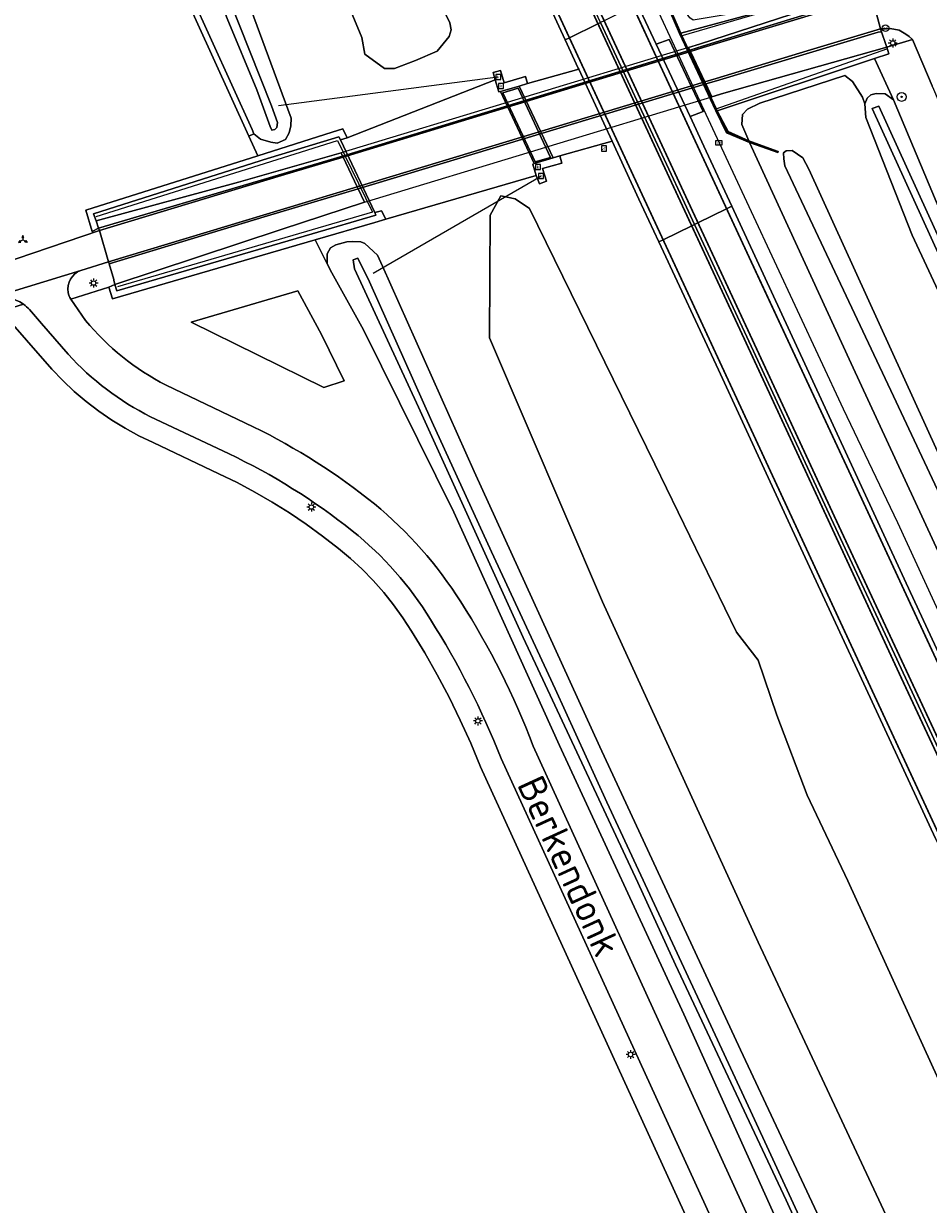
# Model space of a CAD drawing. Header units: metres. Extents: x 168032 to 180145, y 382923 to 399665.
# Tile 139 of 256: x 177528 to 177609, y 388114 to 388220. Entities that reach past the tile are written whole.
import ezdxf
from ezdxf.enums import TextEntityAlignment as Align

# ---------------------------------------------------------------- set-up
doc = ezdxf.new("R2010")
doc.units = ezdxf.units.M
doc.linetypes.add('VW-3-3_STREEP', pattern=[6, 3, -3])
doc.layers.get('0').update_dxf_attribs({"color": 8, "lineweight": 18})
for name, color, linetype, lineweight in [('B-WE-GR-BEPLANTING_CULTUUR_BOSPLANTSOEN-GV', 8, 'Continuous', 18), ('B-WE-GR-BOOM-S', 8, 'Continuous', 18), ('B-WE-GR-BOS_GEMENGD-GV', 8, 'Continuous', 18), ('B-WE-IE-MEUBILAIR_WEGMEUBILAIR-G', 8, 'Continuous', 18), ('B-WE-IE-MEUBILAIR_WEGMEUBILAIR-S', 8, 'Continuous', 25), ('B-WE-IE-MEUBILAIR_WEGMEUBILAIR_PAAL-S', 8, 'Continuous', 18), ('B-WE-IE-MEUBILAIR_WEGMEUBILAIR_VERKEERSBORD-S', 8, 'Continuous', 18), ('B-WE-IE-TERREINAFSCHEIDING_KUNSTMATIG_MUUR-GV', 8, 'Continuous', 18), ('B-WE-KL-ET_LS_OV_LICHTMAST-S', 8, 'Continuous', 18), ('B-WE-KW-KUNSTWERK-GV', 8, 'Continuous', 18), ('B-WE-KW-KUNSTWERK_DUIKER-G', 8, 'Continuous', 18), ('B-WE-KW-KUNSTWERK_GELUIDSWERING_SCHERM-G', 8, 'Continuous', 18), ('B-WE-OG-TERREIN_CULTUURSCHEIDING-GV', 8, 'Continuous', 18), ('B-WE-OG-TOPOGRAFIE-T18', 8, 'Continuous', 18), ('B-WE-OG-WATER_SLOOT-GV', 8, 'Continuous', 18), ('B-WE-OG-WEG-GV', 8, 'Continuous', 18), ('B-WE-RI-GWA_KOLK-S', 8, 'Continuous', 18), ('B-WE-VH-VERHARDING_ASFALT-GV', 8, 'Continuous', 18), ('B-WE-VH-VERHARDING_BEDRIJFSVLOERPLAAT-GV', 8, 'Continuous', 18), ('B-WE-VH-VERHARDING_BETON-GV', 8, 'Continuous', 18), ('B-WE-VH-VERHARDING_BETONSTRAATSTEEN-GV', 8, 'Continuous', 18), ('B-WE-VH-VERHARDING_GESLOTEN-GV', 8, 'Continuous', 18), ('B-WE-VH-VERHARDING_TEGEL-GV', 8, 'Continuous', 18), ('B-WE-VW-AFSLUITPAAL-S', 8, 'Continuous', 18), ('B-WE-VW-MARKERING_LANGS_STREEP_33-G', 8, 'VW-3-3_STREEP', 13), ('B-WE-VW-MARKERING_LANGS_STREEP_DOORGETROKKEN_3X015-G', 8, 'Continuous', 13), ('B-WE-VW-MARKERING_PICTOGRAM-G', 8, 'Continuous', 18)]:
    doc.layers.add(name, color=color, linetype=linetype, lineweight=lineweight)
doc.styles.add('NLCS-ISO', font='NLCS-ISO.ttf')
doc.styles.add('NLCS-ISO-M200-T18', font='NLCS-ISO.ttf', dxfattribs={"height": 0.36})

# ---------------------------------------------------------------- blocks, each defined once
blk = doc.blocks.new('SIE-WEG_VERKEERSBORD-SO')
at = {"color": 0, "linetype": 'ByBlock', "lineweight": 18}
blk.add_lwpolyline([(-1.125, -1.125), (1.125, -1.125), (1.125, 1.125), (-1.125, 1.125)], close=True, dxfattribs=at)
at = {"color": 0, "linetype": 'ByBlock', "lineweight": 18, "style": 'NLCS-ISO'}
blk.add_text('vb', height=1.5, dxfattribs=at).set_placement((0, 0), align=Align.MIDDLE_CENTER)
blk = doc.blocks.new('SIE-WEG_VERKEERSBORD_WEGWIJZER-SO')
at = {"linetype": 'ByBlock', "lineweight": 18}
h = blk.add_hatch(color=0, dxfattribs=at)
h.dxf.hatch_style = 1
h.paths.add_polyline_path([(0.5, 1), (0, 2), (-0.5, 1)])
h = blk.add_hatch(color=0, dxfattribs=at)
h.dxf.hatch_style = 1
h.paths.add_polyline_path([(-1.38, -0.22), (-2, -1.15), (-0.88, -1.09)])
h = blk.add_hatch(color=0, dxfattribs=at)
h.dxf.hatch_style = 1
h.paths.add_polyline_path([(1.38, -0.22), (2, -1.15), (0.88, -1.09)])
at = {"color": 0, "linetype": 'ByBlock', "lineweight": 18}
for points in [[(-1.13, -0.65), (0, 0)], [(0, 1), (0, 0)], [(1.13, -0.65), (0, 0)]]:
    blk.add_lwpolyline(points, dxfattribs=at)
for points in [[(0.5, 1), (0, 2), (-0.5, 1)], [(-1.38, -0.22), (-2, -1.15), (-0.88, -1.09)], [(1.38, -0.22), (2, -1.15), (0.88, -1.09)]]:
    blk.add_lwpolyline(points, close=True, dxfattribs=at)
blk = doc.blocks.new('SKL-ET_OV_LICHTMAST-SO')
at = {"color": 0, "linetype": 'ByBlock', "lineweight": 18}
for points in [[(-1.25, 0), (-2, 0)], [(-1.41, 1.41), (-0.88, 0.88)], [(0, 2), (0, 1.25)], [(0.88, 0.88), (1.41, 1.41)], [(2, 0), (1.25, 0)], [(-1.41, -1.41), (-0.88, -0.88)], [(0, -1.25), (0, -2)], [(0.88, -0.88), (1.41, -1.41)]]:
    blk.add_lwpolyline(points, dxfattribs=at)
blk.add_circle((0, 0), 1, dxfattribs=at)
blk = doc.blocks.new('SVW-AFSLUITPAAL-SO')
at = {"lineweight": 18}
blk.add_circle((0, 0), 1.5, dxfattribs=at)
at = {"lineweight": 18, "style": 'NLCS-ISO'}
blk.add_text('af', height=1.8, dxfattribs=at).set_placement((0, 0), align=Align.MIDDLE_CENTER)
blk = doc.blocks.new('SIE-WEG_PAAL_HECTOMETERPAAL-SO')
at = {"color": 0, "linetype": 'ByBlock', "lineweight": 18}
blk.add_lwpolyline([(-1.44375, -0.94375), (1.44375, -0.94375), (1.44375, 0.94375), (-1.44375, 0.94375)], close=True, dxfattribs=at)
at = {"color": 0, "linetype": 'ByBlock', "lineweight": 18, "style": 'NLCS-ISO'}
blk.add_text('hm', height=1.5, dxfattribs=at).set_placement((0, 0), align=Align.MIDDLE_CENTER)
at = {"style": 'NLCS-ISO'}
blk.add_attdef('WAARDE', (2.13125, -1.69375), '', height=1.5, dxfattribs=at)
blk = doc.blocks.new('SRI-KOLK-SO')
at = {"color": 0, "linetype": 'ByBlock', "lineweight": 18}
blk.add_lwpolyline([(-1.125, -1.125), (1.125, -1.125), (1.125, 1.125), (-1.125, 1.125)], close=True, dxfattribs=at)
at = {"color": 0, "linetype": 'ByBlock', "lineweight": 18, "style": 'NLCS-ISO'}
blk.add_text('k', height=1.5, dxfattribs=at).set_placement((0, 0), align=Align.MIDDLE_CENTER)
blk = doc.blocks.new('SGR-BOOM_01-SO')
at = {"linetype": 'ByBlock', "lineweight": 18}
h = blk.add_hatch(color=0, dxfattribs=at)
h.dxf.hatch_style = 1
edge = h.paths.add_edge_path()
edge.add_arc((0, 0), 0.25, 0, 360)
at = {"color": 0, "linetype": 'ByBlock', "lineweight": 18}
for radius in [2, 0.25]:
    blk.add_circle((0, 0), radius, dxfattribs=at)

msp = doc.modelspace()

# ---------------------------------------------------------------- linework, layer by layer
at = {"layer": 'B-WE-GR-BEPLANTING_CULTUUR_BOSPLANTSOEN-GV', "flags": 128}
for points in [[(177559.433, 388233.483), (177536.504, 388287.18), (177518.208, 388326.41), (177517.507, 388327.121), (177516.711, 388327.61), (177515.849, 388327.714), (177514.777, 388327.416), (177514.414, 388327.214), (177514.212, 388326.488), (177514.249, 388326.081), (177516.428, 388320.972), (177532.05, 388284.662), (177541.081, 388259.086), (177552.635, 388231.909), (177558.181, 388218.565), (177558.452, 388217.043), (177560.206, 388215.766), (177561.123, 388215.771), (177563.014, 388216.486), (177564.956, 388217.311), (177566.014, 388218.627), (177566.219, 388219.237), (177566.079, 388219.878)], [(177554.553, 388191.876), (177552.422, 388195.803), (177542.864, 388192.987), (177554.764, 388187.111), (177556.601, 388187.711)]]:
    msp.add_lwpolyline(points, close=True, dxfattribs=at)
msp.add_lwpolyline([(177628.558, 388086.126), (177614.679, 388114.644), (177601.855, 388142.77), (177598.201, 388150.476), (177595.466, 388157.662), (177593.795, 388162.617), (177591.842, 388165.137), (177584.514, 388180.208), (177573.242, 388203.199), (177571.95, 388204.059), (177570.68, 388204.321), (177569.71, 388202.589), (177569.655, 388191.561), (177579.81, 388167.851), (177593.798, 388137.277), (177611.235, 388099.987)], dxfattribs=at)
at = {"layer": 'B-WE-GR-BOS_GEMENGD-GV', "flags": 128}
for points in [[(177266.411, 388119.41), (177270.89, 388120.77), (177521.206, 388196.65), (177534.612, 388201.214), (177534.534, 388201.431), (177533.944, 388201.13), (177533.396, 388203.027), (177548.851, 388207.93), (177548.046, 388209.7), (177538.731, 388230.176), (177532.476, 388245.245), (177518.852, 388279.714), (177502.192, 388321.848)], [(177627.161, 388025.449), (177568.839, 388153.027), (177567.968, 388155.138), (177567.03, 388157.221), (177566.027, 388159.273), (177564.959, 388161.292), (177563.828, 388163.276), (177562.635, 388165.224), (177561.865, 388166.421), (177561.036, 388167.578), (177560.149, 388168.691), (177559.207, 388169.758), (177558.213, 388170.776), (177557.168, 388171.743), (177556.075, 388172.655), (177554.643, 388173.763), (177553.174, 388174.823), (177551.671, 388175.833), (177550.136, 388176.793), (177548.569, 388177.701), (177546.973, 388178.557), (177545.35, 388179.36), (177539.441, 388182.154), (177538.164, 388182.764), (177536.92, 388183.438), (177535.712, 388184.176), (177534.544, 388184.976), (177533.419, 388185.835), (177532.34, 388186.75), (177531.31, 388187.721), (177530.331, 388188.743), (177525.777, 388193.966)]]:
    msp.add_lwpolyline(points, dxfattribs=at)
at = {"layer": 'B-WE-IE-MEUBILAIR_WEGMEUBILAIR-G', "flags": 128}
for points in [[(177569.095, 388256.754), (177577.925, 388236.182), (177583.428, 388223.877), (177585.851, 388218.645), (177589.085, 388211.66), (177590.101, 388209.465), (177591.076, 388207.359), (177601.406, 388185.195), (177606.305, 388174.966), (177612.033, 388162.544), (177619.489, 388148.234), (177620.513, 388146.262)], [(177603.644, 388223.582), (177600.324, 388222.61), (177586.836, 388218.662)], [(177589.934, 388212.104), (177605.448, 388217.566)], [(177534.314, 388202.476), (177555.992, 388209.308), (177559.147, 388202.848), (177536.239, 388196.158)]]:
    msp.add_lwpolyline(points, dxfattribs=at)
at = {"layer": 'B-WE-IE-TERREINAFSCHEIDING_KUNSTMATIG_MUUR-GV', "flags": 128}
for points in [[(177585.86, 388220.913), (177586.733, 388218.903), (177589.992, 388211.974), (177590.947, 388209.991), (177593.014, 388209.121), (177595.543, 388208.208), (177595.577, 388208.302), (177592.953, 388209.255), (177591.097, 388210.102), (177590.112, 388211.966), (177604.221, 388216.652), (177605.522, 388217.084), (177605.333, 388217.672), (177590.688, 388213.545), (177589.626, 388213.223), (177589.079, 388214.381), (177588.995, 388214.56), (177587.703, 388217.294), (177587.642, 388217.423), (177587.529, 388217.663), (177588.529, 388217.966), (177603.822, 388222.938)], [(177595.833, 388221.373), (177586.836, 388218.935), (177585.97, 388220.917)]]:
    msp.add_lwpolyline(points, dxfattribs=at)
msp.add_lwpolyline([(177556.252, 388209.353), (177556.128, 388209.637), (177549.316, 388207.546), (177549.063, 388207.465), (177534.077, 388202.697), (177534.308, 388202.067), (177547.099, 388205.567), (177556.315, 388208.187), (177556.453, 388207.896), (177556.497, 388207.803), (177557.752, 388205.148), (177557.847, 388204.946), (177558.415, 388203.747), (177550.933, 388201.313), (177535.999, 388196.371), (177536.179, 388195.801), (177553.709, 388200.924), (177559.453, 388202.603), (177559.344, 388202.819)], close=True, dxfattribs=at)
at = {"layer": 'B-WE-KW-KUNSTWERK-GV', "flags": 128}
msp.add_lwpolyline([(177558.415, 388203.747), (177589.626, 388213.223), (177589.079, 388214.381), (177588.995, 388214.56), (177587.703, 388217.294), (177587.642, 388217.423), (177587.529, 388217.663), (177556.315, 388208.187), (177556.453, 388207.896), (177556.497, 388207.803), (177557.752, 388205.148), (177557.847, 388204.946)], close=True, dxfattribs=at)
at = {"layer": 'B-WE-KW-KUNSTWERK_DUIKER-G', "flags": 128}
for points in [[(177550.692, 388212.445), (177570.389, 388215.002)], [(177559.197, 388197.391), (177574.253, 388206.09)]]:
    msp.add_lwpolyline(points, dxfattribs=at)
at = {"layer": 'B-WE-KW-KUNSTWERK_GELUIDSWERING_SCHERM-G', "flags": 128}
msp.add_lwpolyline([(177595.534, 388208.26), (177594.399, 388208.697), (177592.942, 388209.191), (177591.029, 388210.038), (177585.925, 388220.916), (177587.662, 388225.459)], dxfattribs=at)
at = {"layer": 'B-WE-OG-TERREIN_CULTUURSCHEIDING-GV', "flags": 128}
for points in [[(177623.288, 388181.612), (177615.603, 388199.625), (177609.574, 388213.865), (177609.421, 388214.22), (177607.637, 388218.361), (177605.333, 388217.672), (177605.522, 388217.084), (177604.221, 388216.652), (177605.954, 388212.958), (177611.173, 388200.457), (177621.947, 388176.484), (177628.443, 388163.908), (177638.371, 388142.483), (177640.385, 388138.043), (177640.874, 388138.176), (177641.746, 388138.539), (177639.539, 388143.665), (177634.352, 388155.608)], [(177554.764, 388187.111), (177542.864, 388192.987), (177552.422, 388195.803), (177554.553, 388191.876), (177556.601, 388187.711)]]:
    msp.add_lwpolyline(points, close=True, dxfattribs=at)
for points in [[(177555.071, 388198.208), (177553.987, 388200.37), (177535.793, 388195.066), (177535.456, 388196.13), (177532.046, 388195.04), (177533.36, 388193.13)], [(177667.444, 387940.959), (177665.796, 387950.135), (177665.07, 387953.296), (177663.684, 387957.909), (177662.303, 387962.555), (177658.537, 387972.17), (177655.721, 387978.969), (177651.4, 387988.256), (177636.236, 388024.042), (177623.76, 388051.172), (177609.627, 388081.448), (177599.312, 388103.695), (177587.097, 388130.813), (177575.945, 388154.942), (177566.448, 388175.894), (177558.338, 388192.285), (177555.482, 388197.414), (177555.071, 388198.208)], [(177527.8, 388194.58), (177525.777, 388193.966), (177530.331, 388188.743), (177531.31, 388187.721), (177532.34, 388186.75), (177533.419, 388185.835), (177534.544, 388184.976), (177535.712, 388184.176), (177536.92, 388183.438), (177538.164, 388182.764), (177539.441, 388182.154), (177545.35, 388179.36), (177546.973, 388178.557), (177548.569, 388177.701), (177550.136, 388176.793), (177551.671, 388175.833), (177553.174, 388174.823), (177554.643, 388173.763), (177556.075, 388172.655), (177557.168, 388171.743), (177558.213, 388170.776), (177559.207, 388169.758), (177560.149, 388168.691), (177561.036, 388167.578), (177561.865, 388166.421), (177562.635, 388165.224), (177563.828, 388163.276), (177564.959, 388161.292), (177566.027, 388159.273), (177567.03, 388157.221), (177567.968, 388155.138), (177568.839, 388153.027), (177627.161, 388025.449)], [(177531.81, 388190.09), (177529.394, 388192.862), (177528.314, 388194.101)], [(177540.592, 388187.317), (177548.43, 388183.568)], [(177546.206, 388181.167), (177539.212, 388184.475)], [(177573.578, 388154.894), (177600.135, 388096.708), (177631.76, 388027.421), (177656.07, 387972.88), (177657.283, 387970.159)], [(177653.393, 387971.304), (177652.293, 387973.782), (177628.98, 388026.281), (177570.7, 388153.76)]]:
    msp.add_lwpolyline(points, dxfattribs=at)
at = {"layer": 'B-WE-OG-TERREIN_CULTUURSCHEIDING-GV'}
for points in [[(177528.314, 388194.101, 0.047379), (177527.8, 388194.58)], [(177533.36, 388193.13, 0.1009145), (177540.592, 388187.317)], [(177539.212, 388184.475, -0.0921331), (177531.81, 388190.09)], [(177548.43, 388183.568, -0.0562677), (177559.318, 388176.642)], [(177557.325, 388174.216, 0.058), (177546.206, 388181.167)], [(177559.318, 388176.642, -0.0792005), (177567.068, 388167.852)], [(177564.344, 388166.263, 0.0884293), (177557.325, 388174.216)], [(177567.068, 388167.852, -0.0516868), (177573.578, 388154.894)], [(177570.7, 388153.76, 0.0472857), (177564.344, 388166.263)]]:
    msp.add_lwpolyline(points, format="xyb", dxfattribs=at)
at = {"layer": 'B-WE-OG-WATER_SLOOT-GV', "flags": 128}
for points in [[(177502.659, 388322.026), (177519.317, 388279.898), (177532.941, 388245.429), (177539.19, 388230.375), (177548.325, 388210.295), (177548.487, 388209.901), (177549.073, 388209.404), (177550.01, 388209.161), (177550.589, 388209.064), (177551.331, 388209.396), (177551.65, 388209.985), (177551.818, 388210.601), (177551.823, 388211.3), (177547.969, 388221.763), (177541.256, 388239.352), (177538.382, 388246.791), (177532.305, 388262.229), (177523.334, 388284.579), (177515.744, 388304.487)], [(177513.544, 388306.824), (177517.114, 388297.098), (177546.165, 388222.234), (177550.077, 388212.404), (177550.619, 388210.923), (177550.546, 388210.459), (177550.369, 388210.271), (177550.112, 388210.211), (177549.946, 388210.549), (177548.758, 388213.855), (177546.078, 388220.261), (177516.102, 388297.346), (177511.623, 388308.954)], [(177511.623, 388308.954), (177516.102, 388297.346), (177546.078, 388220.261), (177548.758, 388213.855), (177549.946, 388210.549), (177550.112, 388210.211), (177550.369, 388210.271), (177550.546, 388210.459), (177550.619, 388210.923), (177550.077, 388212.404), (177546.165, 388222.234), (177517.114, 388297.098), (177513.544, 388306.824)], [(177655.457, 388105.676), (177644.103, 388129.846), (177640.385, 388138.043), (177638.371, 388142.483), (177628.443, 388163.908), (177621.947, 388176.484), (177611.173, 388200.457), (177605.954, 388212.958), (177605.198, 388213.479), (177604.376, 388213.528), (177603.906, 388213.399), (177603.571, 388213.101), (177603.377, 388212.603), (177603.466, 388211.362), (177607.605, 388200.799), (177613.809, 388187.52), (177622.405, 388168.955), (177632.84, 388146.456), (177637.572, 388134.457), (177646.541, 388115.07), (177663.079, 388077.508)], [(177663.588, 388080.71), (177635.059, 388144.148), (177623.904, 388168.857), (177618.36, 388180.713), (177604.02, 388212.168), (177604.63, 388212.381), (177624.478, 388168.847), (177636.193, 388143.642), (177664.179, 388081.446)], [(177664.179, 388081.446), (177636.193, 388143.642), (177624.478, 388168.847), (177604.63, 388212.381), (177604.02, 388212.168), (177618.36, 388180.713), (177623.904, 388168.857), (177635.059, 388144.148), (177663.588, 388080.71)], [(177604.328, 388101.744), (177592.202, 388127.611), (177579.55, 388154.816), (177568.264, 388179.545), (177560.029, 388198.014), (177559.598, 388198.982), (177558.463, 388200.049), (177558.094, 388200.192), (177557.34, 388200.219), (177556.841, 388200.193), (177555.857, 388199.909), (177555.378, 388199.659), (177555.063, 388199.11), (177555.071, 388198.208), (177555.482, 388197.414), (177558.338, 388192.285), (177566.448, 388175.894), (177575.945, 388154.942), (177587.097, 388130.813), (177599.312, 388103.695)], [(177600.491, 388104.887), (177596.299, 388114.087), (177586.36, 388135.237), (177582.985, 388142.626), (177572.682, 388164.651), (177563.284, 388185.348), (177557.529, 388197.767), (177557.413, 388198.568), (177557.819, 388198.724), (177558.88, 388196.587), (177564.479, 388184.052), (177569.831, 388172.332), (177575.538, 388160.029), (177580.197, 388149.844), (177588.92, 388131.066), (177593.089, 388122.116), (177601.478, 388103.962)], [(177601.478, 388103.962), (177593.089, 388122.116), (177588.92, 388131.066), (177580.197, 388149.844), (177575.538, 388160.029), (177569.831, 388172.332), (177564.479, 388184.052), (177558.88, 388196.587), (177557.819, 388198.724), (177557.413, 388198.568), (177557.529, 388197.767), (177563.284, 388185.348), (177572.682, 388164.651), (177582.985, 388142.626), (177586.36, 388135.237), (177596.299, 388114.087), (177600.491, 388104.887)]]:
    msp.add_lwpolyline(points, dxfattribs=at)
at = {"layer": 'B-WE-OG-WEG-GV', "flags": 128}
for points in [[(177552.635, 388231.909), (177541.081, 388259.086), (177532.05, 388284.662), (177516.428, 388320.972), (177514.249, 388326.081), (177514.212, 388326.488), (177514.414, 388327.214), (177514.777, 388327.416), (177515.849, 388327.714), (177516.711, 388327.61), (177517.507, 388327.121), (177518.208, 388326.41), (177536.504, 388287.18), (177559.433, 388233.483), (177566.079, 388219.878), (177566.219, 388219.237), (177566.014, 388218.627), (177564.956, 388217.311), (177563.014, 388216.486), (177561.123, 388215.771), (177560.206, 388215.766), (177558.452, 388217.043), (177558.181, 388218.565)], [(177595.833, 388221.373), (177595.717, 388221.71), (177594.018, 388221.138), (177587.935, 388220.111), (177587.639, 388220.305), (177587.334, 388220.736), (177586.593, 388222.331), (177585.97, 388220.917), (177586.836, 388218.935)], [(177604.221, 388216.652), (177590.112, 388211.966), (177591.097, 388210.102), (177592.953, 388209.255), (177592.33, 388210.725), (177592.365, 388211.622), (177592.814, 388212.117), (177593.927, 388212.662), (177601.572, 388215.125), (177602.247, 388214.608), (177603.171, 388213.192), (177603.377, 388212.603), (177603.571, 388213.101), (177603.906, 388213.399), (177604.376, 388213.528), (177605.198, 388213.479), (177605.954, 388212.958)]]:
    msp.add_lwpolyline(points, close=True, dxfattribs=at)
for points in [[(177502.192, 388321.848), (177518.852, 388279.714), (177532.476, 388245.245), (177538.731, 388230.176), (177548.046, 388209.7), (177548.487, 388209.901), (177548.325, 388210.295), (177539.19, 388230.375), (177532.941, 388245.429), (177519.317, 388279.898), (177502.659, 388322.026)], [(177637.482, 388112.931), (177630.91, 388126.903), (177617.608, 388155.813), (177602.14, 388189.253), (177593.014, 388209.121), (177590.947, 388209.991), (177589.992, 388211.974), (177586.733, 388218.903), (177585.86, 388220.913), (177586.522, 388222.469), (177582.557, 388231.145), (177571.515, 388254.573), (177556.71, 388287.05), (177540.339, 388322.773)], [(177542.981, 388307.552), (177546.029, 388300.964), (177551.664, 388288.887), (177556.773, 388277.73), (177562.39, 388265.608), (177567.925, 388253.728), (177573.739, 388241.352), (177578.727, 388230.593), (177582.497, 388222.46), (177582.942, 388221.513), (177584.613, 388217.952), (177585.783, 388218.38), (177588.846, 388211.896), (177587.668, 388211.441), (177588.907, 388208.801), (177591.414, 388203.393), (177597.981, 388189.231), (177607.079, 388169.534), (177615.668, 388151.031), (177624.35, 388132.369), (177629.634, 388120.9), (177630.913, 388118.16), (177637.952, 388103.071)], [(177547.969, 388221.763), (177551.823, 388211.3), (177551.818, 388210.601), (177551.65, 388209.985), (177551.331, 388209.396), (177550.589, 388209.064), (177550.01, 388209.161), (177549.073, 388209.404), (177548.487, 388209.901), (177548.046, 388209.7), (177548.851, 388207.93), (177555.518, 388210.045), (177556.469, 388210.351), (177556.858, 388209.525), (177570.174, 388214.737), (177569.983, 388215.393), (177570.647, 388215.575), (177570.979, 388214.472), (177572.886, 388215.047), (177573.072, 388214.428), (177577.668, 388215.699), (177577.622, 388215.799), (177576.443, 388218.341), (177575.128, 388221.178)], [(177663.079, 388077.508), (177646.541, 388115.07), (177637.572, 388134.457), (177632.84, 388146.456), (177622.405, 388168.955), (177613.809, 388187.52), (177607.605, 388200.799), (177603.466, 388211.362), (177603.377, 388212.603), (177603.171, 388213.192), (177602.247, 388214.608), (177601.572, 388215.125), (177593.927, 388212.662), (177592.814, 388212.117), (177592.365, 388211.622), (177592.33, 388210.725), (177592.953, 388209.255), (177595.577, 388208.302), (177595.543, 388208.208), (177593.014, 388209.121), (177602.14, 388189.253), (177617.608, 388155.813), (177630.91, 388126.903), (177637.482, 388112.931)], [(177609.71, 388146.584), (177603.464, 388160.103), (177596.668, 388174.747), (177590.232, 388188.679), (177584.865, 388200.196), (177583.076, 388204.035), (177580.661, 388209.244), (177575.96, 388207.921), (177576.16, 388207.275), (177574.417, 388206.776), (177574.77, 388205.629), (177574.149, 388205.403), (177573.856, 388206.163), (177560.324, 388202.238), (177559.352, 388201.935), (177553.987, 388200.37), (177555.071, 388198.208), (177555.063, 388199.11), (177555.378, 388199.659), (177555.857, 388199.909), (177556.841, 388200.193), (177557.34, 388200.219), (177558.094, 388200.192), (177558.463, 388200.049), (177559.598, 388198.982), (177560.029, 388198.014), (177568.264, 388179.545), (177579.55, 388154.816), (177592.202, 388127.611), (177604.328, 388101.744)], [(177646.507, 388102.502), (177631.298, 388135.074), (177610.979, 388178.997), (177598.333, 388206.722), (177597.81, 388207.735), (177596.842, 388208.385), (177596.289, 388208.362), (177596.051, 388208.175), (177596.077, 388207.649), (177596.19, 388207.022), (177605.95, 388186.34), (177617.776, 388161.135), (177630.514, 388133.51), (177639.551, 388113.904), (177644.119, 388103.995)], [(177644.119, 388103.995), (177639.551, 388113.904), (177630.514, 388133.51), (177617.776, 388161.135), (177605.95, 388186.34), (177596.19, 388207.022), (177596.077, 388207.649), (177596.051, 388208.175), (177596.289, 388208.362), (177596.842, 388208.385), (177597.81, 388207.735), (177598.333, 388206.722), (177610.979, 388178.997), (177631.298, 388135.074), (177646.507, 388102.502)], [(177611.235, 388099.987), (177593.798, 388137.277), (177579.81, 388167.851), (177569.655, 388191.561), (177569.71, 388202.589), (177570.68, 388204.321), (177571.95, 388204.059), (177573.242, 388203.199), (177584.514, 388180.208), (177591.842, 388165.137), (177593.795, 388162.617), (177595.466, 388157.662), (177598.201, 388150.476), (177601.855, 388142.77), (177614.679, 388114.644), (177628.558, 388086.126)]]:
    msp.add_lwpolyline(points, dxfattribs=at)
at = {"layer": 'B-WE-VH-VERHARDING_ASFALT-GV', "flags": 128}
for points in [[(177575.421, 388228.974), (177575.183, 388228.858), (177572.614, 388227.6), (177572.254, 388227.424), (177575.128, 388221.178), (177576.443, 388218.341), (177576.825, 388218.528), (177579.393, 388219.785), (177579.635, 388219.903), (177576.686, 388226.258)], [(177603.822, 388222.938), (177588.529, 388217.966), (177587.529, 388217.663), (177587.642, 388217.423), (177588.792, 388217.775), (177603.35, 388222.254), (177603.751, 388222.649)], [(177584.613, 388217.952), (177582.942, 388221.513), (177582.545, 388221.326), (177579.95, 388220.057), (177579.635, 388219.903), (177586.978, 388204.085), (177588.059, 388201.759), (177588.374, 388201.913), (177590.948, 388203.172), (177591.414, 388203.393), (177588.907, 388208.801), (177587.668, 388211.441)], [(177579.635, 388219.903), (177579.393, 388219.785), (177576.825, 388218.528), (177576.443, 388218.341), (177577.622, 388215.799), (177577.668, 388215.699), (177580.661, 388209.244), (177583.076, 388204.035), (177584.865, 388200.196), (177585.245, 388200.382), (177587.812, 388201.638), (177588.059, 388201.759), (177586.978, 388204.085)], [(177589.079, 388214.381), (177589.626, 388213.223), (177590.688, 388213.545), (177605.333, 388217.672), (177605.253, 388217.91), (177604.866, 388219.065), (177604.569, 388219.034), (177590.033, 388214.669)], [(177587.642, 388217.423), (177587.529, 388217.663), (177556.315, 388208.187), (177556.453, 388207.896)], [(177588.995, 388214.56), (177587.703, 388217.294), (177556.497, 388207.803), (177557.752, 388205.148)], [(177589.626, 388213.223), (177589.079, 388214.381), (177557.847, 388204.946), (177558.415, 388203.747)], [(177556.453, 388207.896), (177556.315, 388208.187), (177547.099, 388205.567), (177534.308, 388202.067), (177534.534, 388201.431), (177549.342, 388205.793)], [(177556.497, 388207.803), (177556.453, 388207.896), (177549.342, 388205.793), (177534.534, 388201.431), (177534.612, 388201.214), (177550.965, 388206.157)], [(177534.612, 388201.214), (177535.431, 388198.397), (177551.206, 388203.168), (177557.752, 388205.148), (177556.497, 388207.803), (177550.965, 388206.157)], [(177535.484, 388198.212), (177535.893, 388196.808), (177535.906, 388196.763), (177535.999, 388196.371), (177550.933, 388201.313), (177558.415, 388203.747), (177557.847, 388204.946), (177549.411, 388202.424)], [(177591.414, 388203.393), (177590.948, 388203.172), (177588.374, 388201.913), (177588.059, 388201.759), (177593.353, 388190.375), (177600.331, 388175.339), (177606.022, 388163.138), (177611.935, 388150.446), (177618.053, 388137.243), (177624.277, 388123.838), (177627.596, 388116.631), (177627.913, 388116.778), (177630.488, 388117.974), (177630.913, 388118.16), (177629.634, 388120.9), (177624.35, 388132.369), (177615.668, 388151.031), (177607.079, 388169.534), (177597.981, 388189.231)], [(177588.059, 388201.759), (177587.812, 388201.638), (177585.245, 388200.382), (177584.865, 388200.196), (177590.232, 388188.679), (177596.668, 388174.747), (177603.464, 388160.103), (177609.71, 388146.584), (177615.794, 388133.71), (177621.523, 388121.231), (177624.365, 388115.131), (177624.728, 388115.3), (177627.333, 388116.509), (177627.596, 388116.631), (177624.277, 388123.838), (177618.053, 388137.243), (177611.935, 388150.446), (177606.022, 388163.138), (177600.331, 388175.339), (177593.353, 388190.375)]]:
    msp.add_lwpolyline(points, close=True, dxfattribs=at)
for points in [[(177603.967, 388222.39), (177604.776, 388219.333), (177605.65, 388219.366), (177606.456, 388219.199), (177607.059, 388218.86), (177607.362, 388218.635), (177607.637, 388218.361), (177609.421, 388214.22)], [(177524.783, 388195.123), (177532.93, 388197.628), (177535.431, 388198.397), (177534.612, 388201.214), (177521.206, 388196.65), (177270.89, 388120.77), (177266.411, 388119.41)], [(177532.93, 388197.628), (177524.783, 388195.123)], [(177533.36, 388193.13), (177532.046, 388195.04)], [(177528.314, 388194.101), (177529.394, 388192.862), (177531.81, 388190.09)], [(177548.43, 388183.568), (177540.592, 388187.317)], [(177539.212, 388184.475), (177546.206, 388181.167)], [(177657.283, 387970.159), (177656.07, 387972.88), (177631.76, 388027.421), (177600.135, 388096.708), (177573.578, 388154.894)], [(177570.7, 388153.76), (177628.98, 388026.281), (177652.293, 387973.782), (177653.393, 387971.304)]]:
    msp.add_lwpolyline(points, dxfattribs=at)
at = {"layer": 'B-WE-VH-VERHARDING_ASFALT-GV'}
for points in [[(177531.798, 388195.634, -0.3595902), (177532.93, 388197.628)], [(177532.046, 388195.04, -0.1009854), (177531.798, 388195.634)], [(177524.783, 388195.123, -0.2224198), (177527.8, 388194.58)], [(177527.8, 388194.58, -0.047379), (177528.314, 388194.101)], [(177540.592, 388187.317, -0.1009145), (177533.36, 388193.13)], [(177531.81, 388190.09, 0.0921331), (177539.212, 388184.475)], [(177559.318, 388176.642, 0.0562677), (177548.43, 388183.568)], [(177546.206, 388181.167, -0.058), (177557.325, 388174.216)], [(177567.068, 388167.852, 0.0792005), (177559.318, 388176.642)], [(177557.325, 388174.216, -0.0884293), (177564.344, 388166.263)], [(177573.578, 388154.894, 0.0516868), (177567.068, 388167.852)], [(177564.344, 388166.263, -0.0472857), (177570.7, 388153.76)]]:
    msp.add_lwpolyline(points, format="xyb", dxfattribs=at)
at = {"layer": 'B-WE-VH-VERHARDING_BEDRIJFSVLOERPLAAT-GV', "flags": 128}
for points in [[(177603.967, 388222.39), (177603.955, 388222.437), (177603.822, 388222.938), (177603.751, 388222.649), (177603.35, 388222.254), (177588.792, 388217.775), (177587.642, 388217.423), (177587.703, 388217.294), (177588.842, 388217.641), (177601.073, 388221.331), (177603.894, 388222.318)], [(177604.866, 388219.065), (177604.776, 388219.333), (177598.191, 388217.365), (177590.004, 388214.864), (177588.995, 388214.56), (177589.079, 388214.381), (177590.033, 388214.669), (177604.569, 388219.034)], [(177587.703, 388217.294), (177587.642, 388217.423), (177556.453, 388207.896), (177556.497, 388207.803)], [(177589.079, 388214.381), (177588.995, 388214.56), (177557.752, 388205.148), (177557.847, 388204.946)], [(177557.847, 388204.946), (177557.752, 388205.148), (177551.206, 388203.168), (177535.431, 388198.397), (177535.451, 388198.326), (177535.484, 388198.212), (177549.411, 388202.424)]]:
    msp.add_lwpolyline(points, close=True, dxfattribs=at)
at = {"layer": 'B-WE-VH-VERHARDING_BETON-GV', "flags": 128}
for points in [[(177604.776, 388219.333), (177603.967, 388222.39), (177603.894, 388222.318), (177601.073, 388221.331), (177588.842, 388217.641), (177587.703, 388217.294), (177588.995, 388214.56), (177590.004, 388214.864), (177598.191, 388217.365)], [(177584.613, 388217.952), (177587.668, 388211.441), (177588.846, 388211.896), (177585.783, 388218.38)], [(177577.668, 388215.699), (177573.072, 388214.428), (177572.312, 388214.191), (177575.373, 388207.736), (177575.96, 388207.921), (177580.661, 388209.244)], [(177570.625, 388213.687), (177570.487, 388213.668), (177570.174, 388214.737), (177556.858, 388209.525), (177556.252, 388209.353), (177559.344, 388202.819), (177559.944, 388202.987), (177560.324, 388202.238), (177573.856, 388206.163), (177573.538, 388207.177), (177573.658, 388207.233)], [(177572.312, 388214.191), (177570.625, 388213.687), (177573.658, 388207.233), (177575.373, 388207.736)], [(177570.846, 388213.572), (177572.215, 388213.989), (177575.141, 388207.774), (177573.752, 388207.368)]]:
    msp.add_lwpolyline(points, close=True, dxfattribs=at)
at = {"layer": 'B-WE-VH-VERHARDING_BETONSTRAATSTEEN-GV', "flags": 128}
for points in [[(177570.174, 388214.737), (177570.487, 388213.668), (177570.625, 388213.687), (177572.312, 388214.191), (177573.072, 388214.428), (177572.886, 388215.047), (177570.979, 388214.472), (177570.647, 388215.575), (177569.983, 388215.393)], [(177556.252, 388209.353), (177556.858, 388209.525), (177556.469, 388210.351), (177555.518, 388210.045), (177548.851, 388207.93), (177533.396, 388203.027), (177533.944, 388201.13), (177534.534, 388201.431), (177534.308, 388202.067), (177534.077, 388202.697), (177549.063, 388207.465), (177549.316, 388207.546), (177556.128, 388209.637)], [(177575.96, 388207.921), (177575.373, 388207.736), (177573.658, 388207.233), (177573.538, 388207.177), (177573.856, 388206.163), (177574.149, 388205.403), (177574.77, 388205.629), (177574.417, 388206.776), (177576.16, 388207.275)], [(177560.324, 388202.238), (177559.944, 388202.987), (177559.344, 388202.819), (177559.453, 388202.603), (177553.709, 388200.924), (177536.179, 388195.801), (177535.999, 388196.371), (177535.456, 388196.13), (177535.793, 388195.066), (177553.987, 388200.37), (177559.352, 388201.935)]]:
    msp.add_lwpolyline(points, close=True, dxfattribs=at)
at = {"layer": 'B-WE-VH-VERHARDING_GESLOTEN-GV', "flags": 128}
msp.add_lwpolyline([(177570.846, 388213.572), (177573.752, 388207.368), (177575.141, 388207.774), (177572.215, 388213.989)], close=True, dxfattribs=at)
at = {"layer": 'B-WE-VH-VERHARDING_TEGEL-GV', "flags": 128}
msp.add_lwpolyline([(177607.059, 388218.86), (177606.456, 388219.199), (177605.65, 388219.366), (177604.776, 388219.333), (177604.866, 388219.065), (177605.253, 388217.91), (177605.333, 388217.672), (177607.637, 388218.361), (177607.362, 388218.635)], close=True, dxfattribs=at)
at = {"layer": 'B-WE-VH-VERHARDING_TEGEL-GV'}
for points in [[(177532.93, 388197.628, 0.3595902), (177531.798, 388195.634)], [(177531.798, 388195.634, 0.1009854), (177532.046, 388195.04)], [(177527.8, 388194.58, 0.2224198), (177524.783, 388195.123)]]:
    msp.add_lwpolyline(points, format="xyb", dxfattribs=at)
at = {"layer": 'B-WE-VH-VERHARDING_TEGEL-GV', "flags": 128}
for points in [[(177535.906, 388196.763), (177535.893, 388196.808), (177535.484, 388198.212), (177535.451, 388198.326), (177535.431, 388198.397), (177532.93, 388197.628)], [(177532.046, 388195.04), (177535.456, 388196.13), (177535.999, 388196.371), (177535.906, 388196.763)], [(177268.175, 388115.751), (177272.056, 388116.929), (177525.777, 388193.966), (177527.8, 388194.58)]]:
    msp.add_lwpolyline(points, dxfattribs=at)
at = {"layer": 'B-WE-VW-MARKERING_LANGS_STREEP_33-G', "const_width": 0.15, "flags": 128}
for points in [[(177298.515, 388828.424), (177296.837, 388827.393), (177295.849, 388826.669), (177294.466, 388825.604), (177293.455, 388824.606), (177292.118, 388823.146), (177291.33, 388822.198), (177290.055, 388820.358), (177289.159, 388818.773), (177288.345, 388817.202), (177287.395, 388814.736), (177286.691, 388812.224), (177286.28, 388809.374), (177286.061, 388806.39), (177285.766, 388803.352), (177285.281, 388800.48), (177284.522, 388797.505), (177284.041, 388795.856), (177283.65, 388794.663), (177282.507, 388791.768), (177281.655, 388789.911), (177280.8, 388788.289), (177279.648, 388786.233), (177278.533, 388784.498), (177277.116, 388782.465), (177276.192, 388781.322), (177275.237, 388780.194), (177274.369, 388779.233), (177272.309, 388777.157), (177271.3, 388776.224), (177270.165, 388775.007), (177268.002, 388772.992), (177266.881, 388771.758), (177266.151, 388770.609), (177265.551, 388769.52), (177264.814, 388767.865), (177264.437, 388766.723), (177264.182, 388765.201), (177263.999, 388763.459), (177263.912, 388762.164), (177264.085, 388760.489), (177264.283, 388759.33), (177264.504, 388758.341), (177265.288, 388754.916), (177267.108, 388747.637), (177269.384, 388739.13), (177270.897, 388733.363), (177273.052, 388724.638), (177276.88, 388710.01), (177278.366, 388704.302), (177279.931, 388698.553), (177281.765, 388692.815), (177284.924, 388684.565), (177287.237, 388679.281), (177289.483, 388674.64), (177291.411, 388670.982), (177292.805, 388668.476), (177295.441, 388664.072), (177299.1, 388658.338), (177302.115, 388653.964), (177305.803, 388648.986), (177308.018, 388646.12), (177313.621, 388639.279), (177317.385, 388634.917), (177323.462, 388628.154), (177327.557, 388623.789), (177331.711, 388619.44), (177335.942, 388615.135), (177340.217, 388610.94), (177346.647, 388604.819), (177353.264, 388598.688), (177359.852, 388592.695), (177362.185, 388590.571), (177366.618, 388586.623), (177384.44, 388570.458), (177393.28, 388562.363), (177397.268, 388558.542), (177406.266, 388549.922), (177410.454, 388545.68), (177414.678, 388541.266), (177418.734, 388536.881), (177426.644, 388527.886), (177432.287, 388521.114), (177437.969, 388513.834), (177442.293, 388507.99), (177446.076, 388502.598), (177448.894, 388498.372), (177451.586, 388494.197), (177454.786, 388489.066), (177457.896, 388483.861), (177460.895, 388478.628), (177464.174, 388472.691), (177467.993, 388465.602), (177472.179, 388457.48), (177476.145, 388449.544), (177480.776, 388439.868), (177482.695, 388435.857), (177489.006, 388422.403), (177495.351, 388408.788), (177500.479, 388397.853), (177504.099, 388390.058), (177508.053, 388381.544), (177515.69, 388365.142), (177523.205, 388348.952), (177530.844, 388332.464), (177537.048, 388319.105), (177542.513, 388307.327), (177543.471, 388305.26), (177551.032, 388289.002), (177557.304, 388275.48), (177563.729, 388261.758), (177571.377, 388245.305), (177578.341, 388230.404), (177578.987, 388229.023), (177582.545, 388221.326), (177587.743, 388210.08), (177590.948, 388203.172), (177594.046, 388196.496), (177601.761, 388179.967), (177614.387, 388152.731), (177624.471, 388130.963), (177630.488, 388117.974), (177634.555, 388109.195), (177644.653, 388087.324), (177654.7, 388065.514), (177664.583, 388043.773), (177672.003, 388026.94), (177675.439, 388019.144), (177682.546, 388002.572), (177690.793, 387983.063), (177697.564, 387966.52), (177704.375, 387949.668), (177710.443, 387934.471), (177710.994, 387933.092), (177717.588, 387916.148), (177723.912, 387899.292), (177730.156, 387882.296), (177736.293, 387865.366), (177742.345, 387848.511), (177745.039, 387840.678), (177748.238, 387831.375), (177754.036, 387814.295), (177759.597, 387797.451), (177765.149, 387780.089), (177771.423, 387760.222), (177775.928, 387745.302), (177778.409, 387737.084), (177783.49, 387719.885), (177785.161, 387714.156), (177789.365, 387699.562), (177792.798, 387687.389), (177794.415, 387681.654), (177796.335, 387675.96), (177800.327, 387664.6), (177804.324, 387653.175), (177806.247, 387647.637), (177808.234, 387641.929), (177809.204, 387639.207), (177810.075, 387636.284), (177813.006, 387624.512), (177815.813, 387612.851), (177819.927, 387595.428), (177822.667, 387583.675), (177826.562, 387566.332), (177829.182, 387554.552), (177829.659, 387552.374), (177833.05, 387536.878), (177839.061, 387507.859), (177842.512, 387490.277), (177843.605, 387484.317), (177846.666, 387467.635), (177846.84, 387466.685), (177850.136, 387448.94), (177853.494, 387431.241), (177856.866, 387413.507), (177859.147, 387401.802), (177862.637, 387383.917), (177865.061, 387372.406), (177867.688, 387360.836), (177869.818, 387352.296), (177872.57, 387342.229), (177874.298, 387336.378), (177876.092, 387330.712), (177877.564, 387326.285), (177880.606, 387318.08), (177884.543, 387308.22), (177889.515, 387296.984), (177893.198, 387289.292), (177895.916, 387283.968), (177898.752, 387278.618), (177901.804, 387273.376), (177904.767, 387268.362), (177910.069, 387260.113), (177914.781, 387253.294), (177920.636, 387245.289), (177927.498, 387236.499), (177933.392, 387229.781), (177939.639, 387223.022), (177947.983, 387214.699), (177952.702, 387210.344), (177958.06, 387205.527), (177962.678, 387201.536), (177966.995, 387197.854), (177970.427, 387194.996), (177974.258, 387191.846), (177976.062, 387190.363), (177982.104, 387185.593), (177988.848, 387180.212), (177994.731, 387175.538), (178002.234, 387169.131), (178005.103, 387166.643), (178009.872, 387162.266), (178014.909, 387157.525), (178018.791, 387153.655), (178023.405, 387148.729), (178026.709, 387144.978), (178031.825, 387138.61), (178034.244, 387135.539), (178036.599, 387132.712), (178041.165, 387126.319), (178043.503, 387122.671), (178044.734, 387120.681), (178047.849, 387115.646), (178054.405, 387103.507), (178059.127, 387093.526), (178063.791, 387081.791), (178067.012, 387072.223), (178069.085, 387064.958), (178071.811, 387053.381), (178073.21, 387045.944), (178074.092, 387040.228), (178075.39, 387027.665), (178075.475, 387025.798), (178075.806, 387018.469), (178075.762, 387006.456), (178075.039, 386994.071), (178073.72, 386980.571), (178072.374, 386968.241), (178071.35, 386959.351), (178070.005, 386947.582), (178069.595, 386944.44), (178069.478, 386942.825), (178069.47, 386941.583), (178069.498, 386940.177), (178069.707, 386938.505), (178069.983, 386937.332), (178070.46, 386935.868)], [(177777.504, 387717.675), (177770.745, 387740.478), (177769.844, 387743.451), (177763.795, 387763.421), (177755.67, 387788.818), (177749.066, 387809), (177742.486, 387828.684), (177739.012, 387838.576), (177735.531, 387848.49), (177729.502, 387865.49), (177721.321, 387887.902), (177715.096, 387904.715), (177709.856, 387918.502), (177704.539, 387932.094), (177703.307, 387935.241), (177696.651, 387951.911), (177690.958, 387965.952), (177686.416, 387977.032), (177681.751, 387988.145), (177677.147, 387999.045), (177672.457, 388010.03), (177666.18, 388024.453), (177665.301, 388026.473), (177659.295, 388039.99), (177651.886, 388056.389), (177643.072, 388075.606), (177635.571, 388091.828), (177626.881, 388110.633), (177624.728, 388115.3), (177621.869, 388121.497), (177612.935, 388140.666), (177605.339, 388157.038), (177595.285, 388178.726), (177587.732, 388195.027), (177585.245, 388200.382), (177582.638, 388205.995), (177576.825, 388218.528), (177575.073, 388222.307), (177572.614, 388227.6), (177563.844, 388246.481), (177557.412, 388260.238), (177549.839, 388276.526), (177542.249, 388292.895), (177537.211, 388303.729), (177536.813, 388304.586), (177529.671, 388319.979), (177522.054, 388336.286), (177512.003, 388358.017), (177503.19, 388377.009), (177498.35, 388387.373), (177496.793, 388390.707), (177490.558, 388404.016), (177484.165, 388417.812), (177479.128, 388428.525), (177475.048, 388437.193), (177472.781, 388442.008), (177468.749, 388450.178), (177464.746, 388458.116), (177460.52, 388466.169), (177456.399, 388473.724), (177453.367, 388479.119), (177448.63, 388486.973), (177445.403, 388492.041), (177441.219, 388498.454), (177437.167, 388504.264), (177431.664, 388511.655), (177428.045, 388516.33), (177424.214, 388520.967), (177420.292, 388525.573), (177416.46, 388529.965), (177412.402, 388534.437), (177408.322, 388538.794), (177404.149, 388543.042), (177399.908, 388547.277), (177392.888, 388554.013), (177391.26, 388555.575), (177382.464, 388563.73), (177373.613, 388571.798), (177364.729, 388579.786), (177355.786, 388587.865), (177346.862, 388595.947), (177335.632, 388606.399), (177330.561, 388611.446), (177322.263, 388620.051), (177319.974, 388622.543), (177317.246, 388625.514), (177312.976, 388630.26), (177308.985, 388634.887), (177303.577, 388641.49), (177300.511, 388645.404), (177297.29, 388649.672), (177294.014, 388654.158), (177290.467, 388659.201), (177286.687, 388664.796), (177283.246, 388670.202), (177280.192, 388675.264), (177277.344, 388680.187), (177274.463, 388685.432), (177271.355, 388691.285), (177268.598, 388696.786), (177265.977, 388702.325), (177263.685, 388707.636), (177262.362, 388710.89), (177260.164, 388716.444), (177259.164, 388719.231), (177258.118, 388722.162), (177256.206, 388727.712), (177254.449, 388733.534), (177253.258, 388737.617), (177251.983, 388742.126), (177251.097, 388745.625), (177250.307, 388748.534), (177249.419, 388751.166), (177248.109, 388753.892), (177246.503, 388756.372), (177244.694, 388758.568), (177242.515, 388760.65), (177240.135, 388762.373), (177238.086, 388763.519), (177236.796, 388764.218), (177234.163, 388765.235), (177231.266, 388766.15), (177229.226, 388766.662), (177228.184, 388767.026), (177225.34, 388767.996), (177222.929, 388769.001), (177221.186, 388769.917), (177219.028, 388771.065), (177217.248, 388772.17), (177214.875, 388773.928), (177213.116, 388775.316), (177211.866, 388776.502), (177210.083, 388778.124), (177208.959, 388779.279), (177207.921, 388780.488), (177205.866, 388782.975), (177204.798, 388784.511), (177203.712, 388786.3), (177202.673, 388788.065), (177201.808, 388789.702), (177200.682, 388792.09), (177199.238, 388796.136), (177198.47, 388797.749), (177197.713, 388798.861), (177196.933, 388799.813), (177195.909, 388800.979), (177193.636, 388802.946), (177192.594, 388803.637), (177191.193, 388804.369), (177190.204, 388804.79), (177188.512, 388805.392), (177187.223, 388805.714), (177185.656, 388805.907), (177179.783, 388806.499), (177178.016, 388806.665)]]:
    msp.add_lwpolyline(points, dxfattribs=at)
at = {"layer": 'B-WE-VW-MARKERING_LANGS_STREEP_DOORGETROKKEN_3X015-G', "const_width": 0.15, "flags": 128}
for points in [[(177539.383, 388305.822), (177543.401, 388297.218), (177548.875, 388285.441), (177554.781, 388272.751), (177560.595, 388260.197), (177565.019, 388250.739), (177569.568, 388240.936), (177575.183, 388228.858), (177576.175, 388226.724), (177579.393, 388219.785), (177585.233, 388207.189), (177587.812, 388201.638), (177592.507, 388191.538), (177599.438, 388176.575), (177606.717, 388160.852), (177613.432, 388146.47), (177619.928, 388132.39), (177627.333, 388116.509), (177628.232, 388114.579), (177635.127, 388099.667)], [(177539.937, 388306.089), (177542.954, 388299.555), (177549.168, 388286.212), (177555.375, 388272.868), (177562.025, 388258.604), (177565.571, 388251.003), (177570.506, 388240.357), (177575.735, 388229.128), (177577.003, 388226.405), (177579.95, 388220.057), (177587.296, 388204.232), (177588.374, 388201.913), (177593.67, 388190.523), (177600.648, 388175.487), (177606.339, 388163.286), (177612.252, 388150.594), (177618.371, 388137.39), (177624.595, 388123.985), (177627.913, 388116.778), (177630.794, 388110.52)]]:
    msp.add_lwpolyline(points, dxfattribs=at)
at = {"layer": 'B-WE-VW-MARKERING_PICTOGRAM-G', "flags": 128}
for points in [[(177539.383, 388305.822), (177543.401, 388297.218), (177548.875, 388285.441), (177554.781, 388272.751), (177560.595, 388260.197), (177565.019, 388250.739), (177569.568, 388240.936), (177575.183, 388228.858), (177576.175, 388226.724), (177579.393, 388219.785), (177585.233, 388207.189), (177587.812, 388201.638), (177592.507, 388191.538), (177599.438, 388176.575), (177606.717, 388160.852), (177613.432, 388146.47), (177619.928, 388132.39), (177627.333, 388116.509), (177628.232, 388114.579), (177635.127, 388099.667)], [(177539.937, 388306.089), (177542.954, 388299.555), (177549.168, 388286.212), (177555.375, 388272.868), (177562.025, 388258.604), (177565.571, 388251.003), (177570.506, 388240.357), (177575.735, 388229.128), (177577.003, 388226.405), (177579.95, 388220.057), (177587.296, 388204.232), (177588.374, 388201.913), (177593.67, 388190.523), (177600.648, 388175.487), (177606.339, 388163.286), (177612.252, 388150.594), (177618.371, 388137.39), (177624.595, 388123.985), (177627.913, 388116.778), (177630.794, 388110.52)], [(177543.471, 388305.26), (177551.032, 388289.002), (177557.304, 388275.48), (177563.729, 388261.758), (177571.377, 388245.305), (177578.341, 388230.404), (177578.987, 388229.023), (177582.545, 388221.326), (177587.743, 388210.08), (177590.948, 388203.172), (177594.046, 388196.496), (177601.761, 388179.967), (177614.387, 388152.731), (177624.471, 388130.963), (177630.488, 388117.974), (177634.555, 388109.195)], [(177626.881, 388110.633), (177624.728, 388115.3), (177621.869, 388121.497), (177612.935, 388140.666), (177605.339, 388157.038), (177595.285, 388178.726), (177587.732, 388195.027), (177585.245, 388200.382), (177582.638, 388205.995), (177576.825, 388218.528), (177575.073, 388222.307), (177572.614, 388227.6), (177563.844, 388246.481), (177557.412, 388260.238), (177549.839, 388276.526), (177542.249, 388292.895), (177537.211, 388303.729)]]:
    msp.add_lwpolyline(points, dxfattribs=at)

# ---------------------------------------------------------------- block references
at = {"layer": 'B-WE-GR-BOOM-S', "xscale": 0.2, "yscale": 0.2, "zscale": 0.2}
msp.add_blockref('SGR-BOOM_01-SO', (177606.673, 388213.215), dxfattribs=at)
at = {"layer": 'B-WE-IE-MEUBILAIR_WEGMEUBILAIR-S', "xscale": 0.2, "yscale": 0.2, "zscale": 0.2}
msp.add_blockref('SIE-WEG_VERKEERSBORD-SO', (177579.947, 388208.578), dxfattribs=at)
at = {"layer": 'B-WE-IE-MEUBILAIR_WEGMEUBILAIR_PAAL-S', "xscale": 0.2, "yscale": 0.2, "zscale": 0.2}
msp.add_blockref('SIE-WEG_PAAL_HECTOMETERPAAL-SO', (177590.249, 388209.086), dxfattribs=at)
at = {"layer": 'B-WE-IE-MEUBILAIR_WEGMEUBILAIR_VERKEERSBORD-S', "xscale": 0.2, "yscale": 0.2, "zscale": 0.2}
msp.add_blockref('SIE-WEG_VERKEERSBORD_WEGWIJZER-SO', (177527.727, 388200.368), dxfattribs=at)
at = {"layer": 'B-WE-KL-ET_LS_OV_LICHTMAST-S', "xscale": 0.2, "yscale": 0.2, "zscale": 0.2}
for p in [(177605.877, 388218.055), (177534.085, 388196.485), (177553.648, 388176.364), (177568.608, 388157.149), (177582.322, 388127.181)]:
    msp.add_blockref('SKL-ET_OV_LICHTMAST-SO', p, dxfattribs=at)
at = {"layer": 'B-WE-RI-GWA_KOLK-S', "xscale": 0.2, "yscale": 0.2, "zscale": 0.2}
for p in [(177570.443, 388214.995), (177570.696, 388214.206), (177574.013, 388206.913), (177574.269, 388206.108)]:
    msp.add_blockref('SRI-KOLK-SO', p, dxfattribs=at)
at = {"layer": 'B-WE-VW-AFSLUITPAAL-S', "xscale": 0.2, "yscale": 0.2, "zscale": 0.2}
msp.add_blockref('SVW-AFSLUITPAAL-SO', (177605.233, 388219.393), dxfattribs=at)

# ---------------------------------------------------------------- texts
at = {"layer": 'B-WE-OG-TOPOGRAFIE-T18', "style": 'NLCS-ISO-M200-T18'}
msp.add_text('Berkendonk', height=2.5, rotation=294.6, dxfattribs=at).set_placement((177576.818, 388144.112), align=Align.MIDDLE)

doc.saveas('drawing.dxf')
